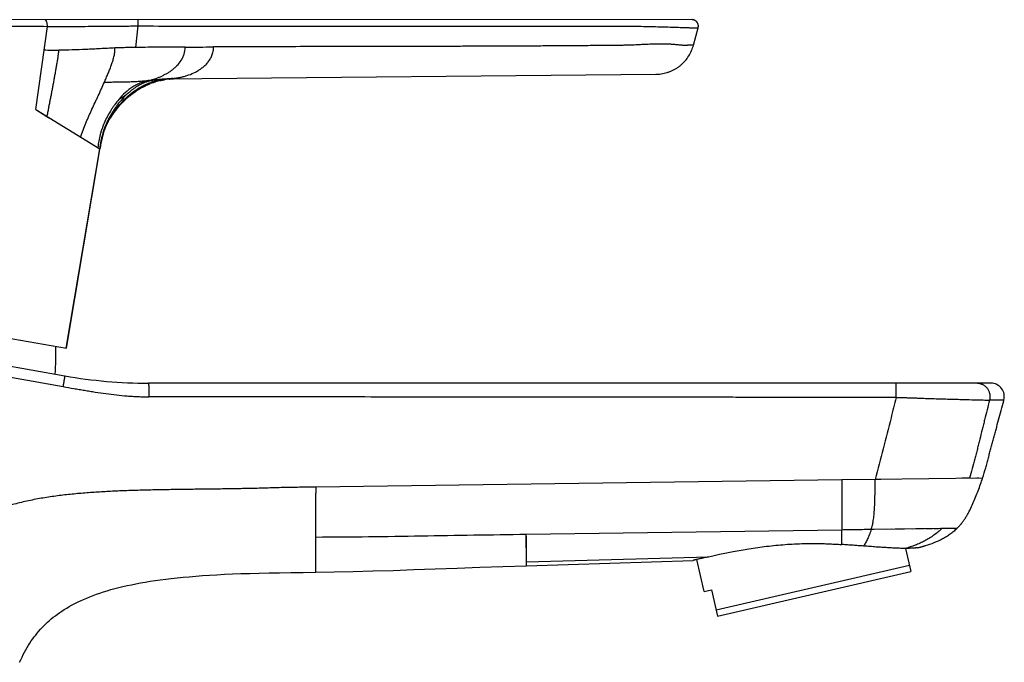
# Model space of a CAD drawing. Header units: millimetres. Extents: x -31 to 283, y -92 to 284.
# Tile 10 of 10: x 173 to 283, y 213 to 284. Entities that reach past the tile are written whole.
import ezdxf

# ---------------------------------------------------------------- set-up
doc = ezdxf.new("R2010")
doc.units = ezdxf.units.MM
doc.header["$LTSCALE"] = 23.1
doc.layers.get('0').update_dxf_attribs({"linetype": 'CONTINUOUS'})

msp = doc.modelspace()

# ---------------------------------------------------------------- linework, layer by layer
at = {"color": 7, "linetype": 'CONTINUOUS'}
for p, q in [((248.06, 283.93), (142.6, 283.92)), ((248.08, 283.93), (248.06, 283.93)), ((248.09, 283.93), (248.06, 283.93)), ((248.09, 283.93), (248.08, 283.93)), ((248.19, 283.91), (248.16, 283.92)), ((248.22, 283.91), (248.19, 283.91)), ((248.25, 283.9), (248.22, 283.91)), ((248.22, 281.09), (248.74, 283.03)), ((248.29, 283.89), (248.25, 283.9)), ((248.32, 283.88), (248.29, 283.89)), ((248.35, 283.87), (248.32, 283.88)), ((248.38, 283.85), (248.35, 283.87)), ((248.41, 283.84), (248.38, 283.85)), ((248.43, 283.82), (248.41, 283.84)), ((248.46, 283.8), (248.43, 283.82)), ((248.49, 283.78), (248.46, 283.8)), ((248.74, 283.03), (248.75, 283.05)), ((189.81, 277.38), (244.06, 277.87)), ((244.06, 277.87), (244.19, 277.87)), ((244.18, 277.87), (244.19, 277.87)), ((244.19, 277.87), (244.24, 277.88)), ((244.19, 277.87), (244.19, 277.87)), ((187.09, 276.42), (187.14, 276.45)), ((187.54, 277.06), (187.55, 277.07)), ((187.54, 277.06), (187.54, 277.06)), ((187.54, 276.65), (187.54, 276.65)), ((187.55, 277.07), (187.56, 277.07)), ((187.56, 277.07), (187.57, 277.07)), ((187.57, 277.07), (187.59, 277.08)), ((187.59, 277.08), (187.61, 277.08)), ((187.61, 277.08), (187.63, 277.09)), ((187.63, 277.09), (187.64, 277.09)), ((187.64, 277.09), (187.66, 277.1)), ((187.66, 277.1), (187.68, 277.11)), ((187.68, 277.11), (187.71, 277.11)), ((187.71, 277.11), (187.73, 277.12)), ((187.73, 277.12), (187.76, 277.12)), ((187.76, 277.12), (187.78, 277.13)), ((187.78, 277.13), (187.81, 277.14)), ((187.81, 277.14), (187.84, 277.14)), ((187.84, 277.14), (187.87, 277.15)), ((187.87, 277.15), (187.9, 277.16)), ((187.9, 277.16), (187.93, 277.17)), ((187.93, 277.17), (187.97, 277.17)), ((187.93, 276.82), (187.96, 276.83)), ((187.96, 276.83), (187.96, 276.83)), ((187.96, 276.83), (187.96, 276.83)), ((187.97, 277.17), (188, 277.18)), ((188, 277.18), (188.04, 277.19)), ((188.04, 277.19), (188.07, 277.19)), ((188.07, 277.19), (188.1, 277.2)), ((188.1, 277.2), (188.13, 277.21)), ((188.13, 277.21), (188.16, 277.21)), ((188.16, 277.21), (188.2, 277.22)), ((188.2, 277.22), (188.23, 277.22)), ((188.23, 277.22), (188.27, 277.23)), ((188.25, 276.94), (188.31, 276.96)), ((188.25, 276.94), (188.25, 276.94)), ((188.27, 277.23), (188.31, 277.24)), ((188.31, 277.24), (188.35, 277.24)), ((188.31, 276.96), (188.38, 276.99)), ((188.35, 277.24), (188.4, 277.25)), ((188.38, 276.99), (188.45, 277.01)), ((188.4, 277.25), (188.44, 277.26)), ((188.44, 277.26), (188.49, 277.26)), ((188.45, 277.01), (188.52, 277.03)), ((188.49, 277.26), (188.54, 277.27)), ((188.52, 277.03), (188.55, 277.04)), ((188.54, 277.27), (188.59, 277.28)), ((188.59, 277.28), (188.65, 277.28)), ((188.65, 277.28), (188.7, 277.29)), ((188.7, 277.29), (188.77, 277.3)), ((188.77, 277.3), (188.85, 277.31)), ((188.85, 277.31), (188.96, 277.32)), ((188.96, 277.32), (189.09, 277.33)), ((189.03, 277.18), (189.09, 277.19)), ((189.08, 277.19), (189.08, 277.19)), ((189.09, 277.33), (189.21, 277.34)), ((189.09, 277.19), (189.14, 277.2)), ((189.14, 277.2), (189.18, 277.21)), ((189.18, 277.21), (189.22, 277.22)), ((189.21, 277.34), (189.31, 277.35)), ((189.22, 277.22), (189.27, 277.23)), ((189.27, 277.23), (189.31, 277.23)), ((189.31, 277.35), (189.4, 277.36)), ((189.31, 277.23), (189.34, 277.24)), ((189.34, 277.24), (189.38, 277.25)), ((189.38, 277.25), (189.41, 277.25)), ((189.4, 277.36), (189.48, 277.37)), ((189.41, 277.25), (189.45, 277.26)), ((189.45, 277.26), (189.48, 277.27)), ((189.48, 277.37), (189.53, 277.37)), ((189.48, 277.27), (189.51, 277.27)), ((189.51, 277.27), (189.54, 277.28)), ((189.53, 277.37), (189.57, 277.37)), ((189.54, 277.28), (189.57, 277.28)), ((189.57, 277.37), (189.6, 277.38)), ((189.6, 277.38), (189.62, 277.38)), ((189.62, 277.38), (189.64, 277.38)), ((189.64, 277.38), (189.65, 277.38)), ((189.65, 277.38), (189.65, 277.38)), ((189.65, 277.38), (189.65, 277.38)), ((189.65, 277.38), (189.66, 277.38)), ((189.66, 277.38), (189.66, 277.38)), ((189.66, 277.38), (189.68, 277.38)), ((189.68, 277.38), (189.69, 277.38)), ((189.69, 277.38), (189.73, 277.38)), ((189.73, 277.38), (189.81, 277.38)), ((189.75, 277.38), (189.81, 277.38)), ((189.88, 277.38), (189.9, 277.38)), ((189.94, 277.38), (189.99, 277.38)), ((190.05, 277.34), (190.09, 277.34)), ((190.09, 277.34), (190.13, 277.35)), ((190.13, 277.35), (190.18, 277.35)), ((190.18, 277.35), (190.22, 277.35)), ((190.21, 277.39), (190.23, 277.39)), ((190.22, 277.35), (190.28, 277.36)), ((190.28, 277.36), (190.33, 277.36)), ((190.33, 277.36), (190.39, 277.37)), ((190.39, 277.37), (190.45, 277.37)), ((190.45, 277.37), (190.51, 277.37)), ((190.49, 277.39), (190.57, 277.39)), ((190.51, 277.37), (190.54, 277.37)), ((190.81, 277.39), (190.8, 277.38)), ((190.81, 277.39), (190.8, 277.38)), ((191.1, 277.39), (191.28, 277.39)), ((185.6, 275.4), (185.6, 275.4)), ((186.19, 275.86), (186.19, 275.85)), ((186.37, 275.98), (186.45, 276.03)), ((186.44, 276.03), (186.45, 276.03)), ((186.45, 276.03), (186.45, 276.03)), ((184.49, 274.33), (184.54, 274.39)), ((184.54, 274.39), (184.6, 274.45)), ((184.6, 274.45), (184.66, 274.51)), ((184.89, 274.76), (184.96, 274.82)), ((184.96, 274.82), (185.02, 274.89)), ((185.02, 274.88), (185.09, 274.95)), ((185.16, 275.01), (185.22, 275.08)), ((185.22, 275.08), (185.26, 275.1)), ((185.23, 275.08), (185.26, 275.1)), ((183.53, 273.01), (183.56, 273.07)), ((183.56, 273.07), (183.59, 273.12)), ((183.59, 273.11), (183.64, 273.19)), ((183.62, 273.16), (183.67, 273.25)), ((183.67, 273.25), (183.7, 273.28)), ((183.7, 273.28), (183.73, 273.33)), ((183.73, 273.33), (183.75, 273.36)), ((183.75, 273.36), (183.77, 273.39)), ((184.05, 273.79), (184.1, 273.85)), ((184.1, 273.85), (184.14, 273.91)), ((183.49, 272.95), (183.53, 273.01)), ((182.66, 270.94), (182.67, 270.98)), ((182.67, 270.98), (182.68, 271.03)), ((182.67, 270.98), (182.68, 271.01)), ((182.68, 271.02), (182.69, 271.07)), ((182.69, 271.07), (182.71, 271.11)), ((182.7, 271.1), (182.71, 271.14)), ((182.71, 271.14), (182.73, 271.18)), ((182.73, 271.18), (182.74, 271.22)), ((182.74, 271.22), (182.75, 271.27)), ((182.75, 271.27), (182.77, 271.32)), ((182.77, 271.32), (182.78, 271.37)), ((182.44, 269.9), (182.41, 269.74)), ((182.44, 269.9), (182.43, 269.86)), ((182.55, 270.48), (182.57, 270.55)), ((182.57, 270.55), (182.59, 270.64)), ((182.59, 270.64), (182.61, 270.72)), ((178.68, 247.48), (182.41, 269.74)), ((135.96, 251.92), (178.5, 244.42)), ((157.89, 251.15), (178.68, 247.48)), ((281.21, 243.61), (187.77, 243.61)), ((282.64, 241.65), (282.66, 241.72)), ((280.25, 232.94), (280.3, 233.09)), ((280.25, 232.94), (280.25, 232.94)), ((271.76, 225.28), (272.35, 222.73)), ((273.03, 225.34), (273.26, 225.4)), ((273.26, 225.4), (273.52, 225.47)), ((273.52, 225.47), (273.78, 225.54)), ((273.78, 225.54), (273.98, 225.6)), ((273.94, 225.59), (273.98, 225.6)), ((273.94, 225.59), (273.96, 225.6)), ((229.7, 223.37), (248.2, 223.96)), ((249.41, 220.51), (248.59, 224.05)), ((250.76, 218.46), (272.19, 223.41)), ((250.91, 217.78), (272.35, 222.73)), ((249.41, 220.51), (250.24, 220.7)), ((250.24, 220.7), (250.91, 217.78))]:
    msp.add_line(p, q, dxfattribs=at)
at = {"color": 9, "linetype": 'CONTINUOUS'}
for p, q in [((175.27, 273.96), (176.56, 283.19)), ((186.38, 280.85), (186.61, 283.23)), ((190.21, 277.38), (190.23, 277.38)), ((190.21, 277.38), (190.23, 277.38)), ((175.27, 273.96), (182.38, 269.59)), ((175.27, 273.96), (176.5, 273.2)), ((176.5, 273.2), (176.73, 273.06)), ((176.96, 272.92), (177.18, 272.78)), ((180.12, 270.98), (180.26, 270.89)), ((178.65, 247.49), (182.37, 269.6)), ((182.38, 269.59), (182.38, 269.59)), ((164.36, 245.69), (178.32, 243.23)), ((264.68, 232.88), (206.35, 232.09)), ((268.38, 232.93), (264.68, 232.88)), ((280.3, 233.09), (268.38, 232.93)), ((279.6, 233.08), (279.55, 233.08)), ((279.88, 233.09), (279.84, 233.09)), ((229.68, 226.86), (264.68, 227.36)), ((267.96, 227.41), (275.82, 227.52)), ((267.96, 227.41), (268.25, 227.41)), ((269.64, 227.43), (270.17, 227.44)), ((270.68, 227.45), (271.17, 227.46)), ((271.17, 227.46), (271.64, 227.46)), ((273.64, 227.49), (273.82, 227.49)), ((274.31, 227.5), (274.75, 227.51)), ((274.89, 227.51), (275.03, 227.51)), ((275.62, 227.52), (275.72, 227.52)), ((206.35, 222.65), (206.35, 226.55)), ((229.7, 223.8), (229.68, 226.86)), ((229.69, 226.47), (229.68, 226.86)), ((229.69, 225.6), (229.69, 226.47)), ((229.7, 223.37), (229.69, 225.6)), ((229.7, 223.8), (249.91, 224.36)), ((229.7, 223.49), (229.7, 223.49))]:
    msp.add_line(p, q, dxfattribs=at)
at = {"color": 7, "linetype": 'CONTINUOUS'}
for points in [[(248.16, 283.92), (248.13, 283.92), (248.09, 283.93)], [(248.75, 283.05), (248.76, 283.08), (248.76, 283.12), (248.77, 283.15), (248.77, 283.18), (248.77, 283.21), (248.77, 283.25), (248.77, 283.28), (248.76, 283.31), (248.76, 283.34), (248.75, 283.38), (248.74, 283.41), (248.73, 283.44), (248.72, 283.47), (248.71, 283.5), (248.7, 283.53), (248.68, 283.56), (248.66, 283.59), (248.65, 283.62), (248.63, 283.64), (248.61, 283.67), (248.59, 283.69), (248.56, 283.72), (248.54, 283.74), (248.51, 283.76), (248.49, 283.78)], [(248.75, 283.05), (248.76, 283.08), (248.76, 283.12), (248.77, 283.15), (248.77, 283.18)], [(244.19, 277.87), (244.31, 277.88), (244.34, 277.88)], [(187.14, 276.45), (187.23, 276.49), (187.31, 276.53)], [(187.16, 276.46), (187.16, 276.46), (187.15, 276.45)], [(187.31, 276.53), (187.39, 276.57), (187.47, 276.61)], [(187.36, 276.56), (187.35, 276.56), (187.34, 276.55)], [(187.47, 276.61), (187.55, 276.65), (187.62, 276.69), (187.7, 276.72)], [(187.7, 276.72), (187.78, 276.76), (187.86, 276.79), (187.93, 276.82)], [(187.75, 276.74), (187.74, 276.74), (187.73, 276.73)], [(188.51, 277.03), (188.5, 277.03), (188.5, 277.03)], [(185.6, 275.4), (185.68, 275.47), (185.77, 275.54)], [(185.77, 275.54), (185.85, 275.6), (185.94, 275.67)], [(185.82, 275.58), (185.81, 275.57), (185.8, 275.57)], [(185.94, 275.67), (186.02, 275.73), (186.11, 275.8)], [(186, 275.72), (186, 275.72), (185.99, 275.71)], [(186.11, 275.8), (186.2, 275.86), (186.28, 275.92), (186.37, 275.98)], [(184.33, 274.14), (184.39, 274.21), (184.44, 274.27), (184.49, 274.33)], [(184.39, 274.2), (184.44, 274.27), (184.49, 274.33)], [(184.66, 274.51), (184.71, 274.57), (184.77, 274.63), (184.83, 274.7), (184.89, 274.76)], [(184.71, 274.57), (184.77, 274.63), (184.83, 274.7), (184.89, 274.76)], [(185.09, 274.95), (185.16, 275.01), (185.23, 275.08)], [(183.66, 273.22), (183.69, 273.27), (183.73, 273.33), (183.77, 273.39)], [(183.77, 273.39), (183.8, 273.44), (183.84, 273.5)], [(183.77, 273.39), (183.8, 273.44), (183.84, 273.5)], [(183.84, 273.5), (183.88, 273.56), (183.92, 273.61), (183.97, 273.67), (184.01, 273.73)], [(183.88, 273.56), (183.92, 273.61), (183.97, 273.67), (184.01, 273.73)], [(184.01, 273.73), (184.05, 273.79), (184.1, 273.85)], [(184.14, 273.91), (184.19, 273.97), (184.24, 274.03), (184.29, 274.09), (184.33, 274.15)], [(184.19, 273.97), (184.24, 274.02), (184.28, 274.08), (184.33, 274.14)], [(182.78, 271.37), (182.8, 271.42), (182.81, 271.45), (182.82, 271.49), (182.83, 271.52), (182.85, 271.55), (182.86, 271.59), (182.87, 271.63), (182.89, 271.67), (182.9, 271.71), (182.92, 271.75), (182.93, 271.79), (182.95, 271.83), (182.97, 271.88), (182.99, 271.92), (183, 271.97), (183.02, 272.02), (183.05, 272.06), (183.07, 272.11), (183.09, 272.16), (183.11, 272.21), (183.13, 272.26)], [(183.13, 272.26), (183.16, 272.32), (183.18, 272.37), (183.21, 272.42), (183.23, 272.46), (183.25, 272.51), (183.28, 272.56), (183.3, 272.6), (183.32, 272.65), (183.35, 272.69), (183.37, 272.73), (183.39, 272.77), (183.41, 272.81), (183.43, 272.84), (183.45, 272.88), (183.47, 272.91), (183.49, 272.95)], [(182.61, 270.72), (182.63, 270.81), (182.64, 270.85), (182.65, 270.89), (182.66, 270.94)], [(206.35, 222.64), (208.38, 222.67), (210.49, 222.72), (212.66, 222.78), (214.9, 222.85), (217.21, 222.93), (219.58, 223.02), (222.02, 223.1), (224.52, 223.19), (227.09, 223.28), (229.7, 223.37)], [(173.48, 212.65), (173.61, 212.94), (173.74, 213.23), (173.88, 213.51), (174.02, 213.78), (174.17, 214.04), (174.31, 214.3), (174.46, 214.54), (174.61, 214.78), (174.77, 215.02), (174.93, 215.24), (175.09, 215.47), (175.26, 215.68), (175.43, 215.9), (175.61, 216.1), (175.79, 216.31), (175.98, 216.51), (176.17, 216.7), (176.36, 216.9), (176.57, 217.09), (176.77, 217.27), (176.99, 217.46), (177.21, 217.64), (177.44, 217.81), (177.67, 217.99), (177.92, 218.16), (178.17, 218.33), (178.43, 218.5), (178.71, 218.67), (178.99, 218.84), (179.29, 219.01), (179.59, 219.17), (179.91, 219.33), (180.24, 219.48), (180.57, 219.63), (180.92, 219.78), (181.27, 219.93), (181.63, 220.07), (182, 220.2), (182.39, 220.33), (182.78, 220.46), (183.18, 220.59), (183.6, 220.71), (184.03, 220.83), (184.47, 220.94), (184.92, 221.05), (185.39, 221.16), (185.87, 221.26), (186.36, 221.36), (186.87, 221.46), (187.4, 221.55), (187.94, 221.64), (188.5, 221.72), (189.08, 221.8), (189.68, 221.88), (190.29, 221.95), (190.94, 222.02), (191.6, 222.09), (192.29, 222.15), (193.01, 222.21), (193.75, 222.27), (194.53, 222.32), (195.34, 222.37), (196.19, 222.41), (197.08, 222.45), (198.02, 222.49), (199.01, 222.52), (200.05, 222.55), (201.15, 222.57), (202.32, 222.59), (203.58, 222.61), (204.93, 222.63), (206.35, 222.64)]]:
    msp.add_lwpolyline(points, dxfattribs=at)
at = {"color": 9, "linetype": 'CONTINUOUS'}
for points in [[(182.35, 269.61), (182.36, 269.6), (182.36, 269.6), (182.36, 269.6), (182.37, 269.6), (182.37, 269.6)], [(182.37, 269.6), (182.37, 269.59), (182.37, 269.59), (182.37, 269.59), (182.37, 269.59), (182.38, 269.59), (182.38, 269.59)], [(182.38, 269.59), (182.38, 269.59), (182.38, 269.59), (182.38, 269.59), (182.38, 269.59), (182.38, 269.59), (182.38, 269.59), (182.38, 269.59)], [(182.38, 269.59), (182.38, 269.59), (182.38, 269.59), (182.38, 269.59), (182.38, 269.59), (182.38, 269.59), (182.38, 269.59), (182.38, 269.59), (182.38, 269.59), (182.38, 269.59), (182.38, 269.59), (182.38, 269.59), (182.38, 269.59), (182.38, 269.59), (182.38, 269.59), (182.38, 269.59), (182.38, 269.59), (182.38, 269.59), (182.38, 269.59), (182.38, 269.59)], [(270.81, 232.96), (269.01, 232.94), (268.7, 232.94), (268.38, 232.93)], [(278.83, 233.07), (278.74, 233.07), (278.65, 233.07), (278.56, 233.07), (278.46, 233.07), (278.35, 233.07), (278.24, 233.06), (278, 233.06)], [(279.84, 233.09), (279.75, 233.09), (279.7, 233.08)], [(280.3, 233.09), (280.26, 233.09), (280.24, 233.09)], [(272.5, 227.47), (272.9, 227.48), (273.1, 227.48), (273.64, 227.49)], [(273.98, 227.49), (274.15, 227.5), (274.31, 227.5)], [(275.03, 227.51), (275.28, 227.51), (275.4, 227.51)]]:
    msp.add_lwpolyline(points, dxfattribs=at)
at = {"color": 7, "linetype": 'CONTINUOUS'}
for centre, radius, start, end in [((248.06, 283.22), 0.709, 87.4224, 88.4174), ((248.06, 283.22), 0.708, 344.9644, 87.4232), ((244.02, 282.16), 4.29, 270.519, 272.1744), ((244.02, 282.2), 4.32, 272.2028, 272.9288), ((244.02, 282.22), 4.34, 272.9289, 274.2061), ((191.45, 268.45), 9.08, 118.6975, 123.4014), ((191.25, 268.8), 8.68, 118.1795, 118.6542), ((191.19, 268.91), 8.55, 116.7367, 118.0894), ((191.11, 269.08), 8.37, 115.2125, 116.6116), ((191.04, 269.22), 8.21, 113.7771, 115.1961), ((190.97, 269.37), 8.05, 112.2469, 113.6583), ((190.94, 269.45), 7.96, 112.0093, 112.209), ((190.9, 269.57), 7.84, 109.7631, 112.0069), ((190.85, 269.7), 7.69, 109.2582, 109.75), ((190.81, 269.8), 7.59, 107.7437, 109.1916), ((190.78, 269.9), 7.48, 107.3479, 107.6267), ((190.73, 270.07), 7.3, 103.4074, 107.3548), ((190.67, 270.31), 7.06, 102.9873, 103.3806), ((191.26, 262.57), 14.83, 91.7456, 92.7708), ((191.42, 257), 20.39, 90.8981, 91.7194), ((191.87, 267.84), 9.82, 129.6571, 132.3054), ((191.86, 267.85), 9.8, 129.3836, 129.6554), ((191.85, 267.86), 9.79, 128.1364, 129.3838), ((191.83, 267.88), 9.77, 126.744, 127.9972), ((191.8, 267.92), 9.72, 125.3159, 126.6294), ((191.7, 268.07), 9.53, 123.9026, 125.2731), ((191.62, 268.19), 9.39, 123.3887, 123.9005), ((190.82, 268.65), 8.5, 146.1223, 149.1928), ((190.93, 268.8), 8.55, 163.5222, 165.2036), ((215.51, 264.05), 33.59, 170.0486, 170.4949), ((157.51, 246.59), 20, 354.32, 3.1697), ((187.77, 297.01), 53.4, 260.0003, 270), ((281.21, 242.11), 1.5, 344.9683, 90), ((256.52, 240.77), 24.99, 341.7451, 342.1024), ((269.08, 241.79), 16.91, 283.4959, 284.4766), ((269.31, 240.91), 16.01, 284.4822, 284.8969), ((269.46, 240.32), 15.39, 284.8952, 285.5864), ((269.62, 239.76), 14.82, 285.5881, 286.0301), ((269.81, 239.1), 14.13, 286.0259, 287.0077)]:
    msp.add_arc(centre, radius, start, end, dxfattribs=at)
at = {"color": 9, "linetype": 'CONTINUOUS'}
for centre, radius, start, end in [((177.8, 329.28), 48.73, 268.1134, 270.0373), ((189.17, 272.59), 4.75, 107.6197, 109.9973), ((190.32, 271.18), 6.2, 93.4656, 94.6598), ((190.33, 270.95), 6.43, 93.015, 93.4599), ((190.43, 268.74), 8.64, 91.4825, 92.9501), ((190.74, 256.4), 20.99, 90.7712, 91.3997), ((191.75, 174.06), 103.34, 90.5222, 90.6498)]:
    msp.add_arc(centre, radius, start, end, dxfattribs=at)
for points, knots in [([(141.9, 283.33), (141.9, 283.33), (141.9, 283.33), (141.91, 283.33), (141.91, 283.33), (141.93, 283.33), (141.97, 283.33), (142.07, 283.33), (142.25, 283.33), (142.56, 283.33), (143.04, 283.32), (143.72, 283.31), (144.64, 283.3), (145.79, 283.28), (147.13, 283.27), (148.6, 283.25), (150.15, 283.24), (151.72, 283.23), (153.3, 283.23), (154.87, 283.22), (156.17, 283.22), (157.21, 283.22), (157.98, 283.22), (158.75, 283.22), (159.78, 283.22), (161.06, 283.22), (162.6, 283.22), (164.14, 283.22), (165.69, 283.22), (166.97, 283.22), (168, 283.22), (168.77, 283.22), (169.55, 283.22), (170.59, 283.22), (171.91, 283.22), (173.98, 283.21), (175.53, 283.2), (176.56, 283.19)], [0, 0, 0, 0, 0.000036, 0.000129, 0.000292, 0.000587, 0.001519, 0.004024, 0.009009, 0.017567, 0.030863, 0.050228, 0.076676, 0.110281, 0.149712, 0.192837, 0.23779, 0.28339, 0.329023, 0.374397, 0.419406, 0.441758, 0.46401, 0.486243, 0.50848, 0.552951, 0.597421, 0.641888, 0.686352, 0.730814, 0.753047, 0.775288, 0.797665, 0.820256, 0.865826, 0.911422, 1, 1, 1, 1]), ([(176.56, 283.19), (176.56, 283.23), (176.55, 283.32), (176.54, 283.46), (176.52, 283.58), (176.48, 283.7), (176.44, 283.78), (176.41, 283.84), (176.37, 283.88), (176.34, 283.9), (176.3, 283.92), (176.28, 283.92), (176.27, 283.92)], [0, 0, 0, 0, 0.157211, 0.319721, 0.479331, 0.626479, 0.75296, 0.807397, 0.855694, 0.935157, 0.968823, 1, 1, 1, 1]), ([(176.56, 283.19), (177.35, 283.18), (178.96, 283.18), (180.98, 283.19), (182.65, 283.2), (183.95, 283.21), (185.05, 283.22), (185.94, 283.23), (186.39, 283.23), (186.61, 283.23)], [0, 0, 0, 0, 0.23779, 0.478366, 0.604536, 0.734599, 0.86696, 0.93346, 1, 1, 1, 1]), ([(186.61, 283.23), (186.61, 283.27), (186.61, 283.36), (186.61, 283.47), (186.61, 283.55), (186.61, 283.61), (186.61, 283.67), (186.61, 283.72), (186.61, 283.76), (186.61, 283.8), (186.61, 283.84), (186.61, 283.86), (186.61, 283.88), (186.61, 283.89), (186.61, 283.9), (186.61, 283.91), (186.6, 283.91), (186.6, 283.92), (186.6, 283.92), (186.6, 283.92), (186.6, 283.92), (186.6, 283.92)], [0, 0, 0, 0, 0.195954, 0.383862, 0.472574, 0.556667, 0.63535, 0.707882, 0.773582, 0.831831, 0.882083, 0.923865, 0.941454, 0.956787, 0.969827, 0.980545, 0.988918, 0.994931, 0.998585, 0.999546, 1, 1, 1, 1]), ([(186.61, 283.23), (188.13, 283.23), (191.17, 283.22), (195.73, 283.22), (200.29, 283.22), (204.85, 283.22), (209.41, 283.22), (213.97, 283.22), (217.76, 283.22), (220.8, 283.22), (223.08, 283.22), (225.36, 283.22), (227.64, 283.22), (229.92, 283.22), (232.2, 283.22), (234.1, 283.22), (235.62, 283.22), (236.76, 283.22), (237.9, 283.22), (238.85, 283.22), (239.61, 283.22), (240.18, 283.22), (240.74, 283.21), (241.31, 283.21), (241.87, 283.2), (242.6, 283.19), (243.48, 283.17), (244.48, 283.15), (245.39, 283.12), (246.08, 283.1), (246.57, 283.08), (246.88, 283.07), (247.16, 283.06), (247.4, 283.05), (247.61, 283.05), (247.78, 283.04), (247.93, 283.04), (248.07, 283.03), (248.2, 283.03), (248.32, 283.03), (248.39, 283.03), (248.46, 283.03), (248.52, 283.03), (248.57, 283.03), (248.61, 283.03), (248.65, 283.03), (248.67, 283.03), (248.69, 283.03), (248.7, 283.03), (248.71, 283.03), (248.72, 283.03), (248.73, 283.03), (248.74, 283.03), (248.74, 283.03), (248.74, 283.03), (248.74, 283.03), (248.74, 283.03), (248.74, 283.03), (248.74, 283.03), (248.74, 283.03)], [0, 0, 0, 0, 0.073371, 0.146742, 0.220112, 0.293481, 0.366849, 0.440216, 0.513582, 0.550264, 0.586947, 0.623629, 0.660311, 0.696992, 0.733674, 0.770355, 0.788696, 0.807036, 0.825376, 0.843717, 0.852886, 0.86205, 0.871193, 0.880283, 0.889297, 0.898201, 0.915513, 0.931825, 0.94667, 0.959582, 0.965204, 0.970239, 0.974684, 0.978551, 0.981867, 0.984666, 0.986975, 0.988848, 0.991839, 0.993133, 0.994318, 0.995391, 0.996353, 0.997203, 0.997942, 0.998569, 0.99884, 0.999082, 0.999297, 0.999483, 0.999641, 0.99977, 0.99987, 0.99991, 0.999942, 0.999967, 0.999986, 0.999996, 1, 1, 1, 1]), ([(184.05, 280.79), (183.5, 280.76), (182.43, 280.71), (180.85, 280.62), (179.32, 280.56), (178.32, 280.55), (177.83, 280.55)], [0, 0, 0, 0, 0.263436, 0.517837, 0.762015, 1, 1, 1, 1]), ([(182.88, 277), (182.95, 277.15), (183.08, 277.46), (183.27, 277.91), (183.46, 278.37), (183.61, 278.76), (183.72, 279.07), (183.8, 279.31), (183.87, 279.55), (183.94, 279.79), (183.99, 280.04), (184.04, 280.37), (184.06, 280.62), (184.05, 280.79)], [0, 0, 0, 0, 0.124579, 0.24912, 0.373665, 0.498301, 0.560681, 0.623115, 0.685625, 0.748245, 0.81101, 0.873928, 1, 1, 1, 1]), ([(186.38, 280.85), (186.18, 280.85), (185.8, 280.84), (185.21, 280.83), (184.63, 280.81), (184.24, 280.8), (184.05, 280.79)], [0, 0, 0, 0, 0.250443, 0.500786, 0.750777, 1, 1, 1, 1]), ([(191.84, 280.89), (191.39, 280.89), (190.7, 280.88), (189.79, 280.88), (189.11, 280.87), (188.43, 280.87), (187.52, 280.86), (186.83, 280.86), (186.38, 280.85)], [0, 0, 0, 0, 0.24999, 0.374989, 0.499994, 0.624998, 0.749999, 1, 1, 1, 1]), ([(187.86, 277.2), (187.92, 277.21), (188.03, 277.23), (188.17, 277.27), (188.28, 277.3), (188.39, 277.33), (188.52, 277.38), (188.69, 277.44), (188.9, 277.52), (189.17, 277.64), (189.49, 277.79), (189.79, 277.96), (190.09, 278.14), (190.39, 278.35), (190.67, 278.58), (191.02, 278.91), (191.3, 279.25), (191.5, 279.57), (191.58, 279.74), (191.66, 279.92), (191.79, 280.29), (191.85, 280.62), (191.84, 280.89)], [0, 0, 0, 0, 0.029456, 0.058928, 0.073687, 0.088471, 0.118121, 0.14786, 0.177657, 0.237406, 0.297394, 0.357714, 0.418468, 0.479741, 0.541626, 0.604228, 0.731884, 0.764507, 0.797443, 0.830691, 0.86425, 1, 1, 1, 1]), ([(189.81, 277.38), (189.95, 277.38), (190.22, 277.39), (190.62, 277.43), (191.03, 277.48), (191.43, 277.56), (191.83, 277.67), (192.36, 277.83), (192.87, 278.05), (193.36, 278.33), (193.65, 278.53), (193.88, 278.71), (194.04, 278.86), (194.2, 279.01), (194.34, 279.18), (194.48, 279.36), (194.61, 279.55), (194.72, 279.75), (194.81, 279.97), (194.89, 280.19), (194.97, 280.5), (194.99, 280.74), (194.99, 280.9)], [0, 0, 0, 0, 0.05904, 0.118129, 0.177375, 0.236788, 0.296369, 0.356242, 0.477004, 0.5383, 0.6004, 0.631816, 0.663491, 0.695454, 0.727726, 0.76036, 0.793413, 0.826904, 0.860853, 0.895222, 0.930001, 1, 1, 1, 1]), ([(248.22, 281.09), (248.22, 281.09), (248.22, 281.09), (248.22, 281.09), (248.22, 281.09), (248.21, 281.09), (248.2, 281.09), (248.19, 281.09), (248.18, 281.09), (248.15, 281.09), (248.12, 281.09), (248.08, 281.09), (248.04, 281.09), (248, 281.09), (247.94, 281.09), (247.88, 281.09), (247.82, 281.09), (247.76, 281.09), (247.72, 281.09), (247.68, 281.09), (247.64, 281.09), (247.59, 281.09), (247.54, 281.08), (247.48, 281.08), (247.42, 281.07), (247.34, 281.07), (247.25, 281.07), (247.15, 281.08), (247.03, 281.08), (246.89, 281.1), (246.72, 281.11), (246.43, 281.14), (246.14, 281.17), (245.87, 281.19), (245.65, 281.2), (245.43, 281.21), (245.2, 281.22), (245.02, 281.22), (244.84, 281.23), (244.66, 281.23), (244.48, 281.22), (244.24, 281.22), (243.93, 281.21), (243.57, 281.2), (243.22, 281.19), (242.86, 281.18), (242.51, 281.16), (242.16, 281.14), (241.82, 281.13), (241.47, 281.11), (241.18, 281.1), (240.95, 281.1), (240.77, 281.09), (240.59, 281.09), (240.41, 281.08), (240.25, 281.08), (240.09, 281.07), (239.94, 281.07), (239.8, 281.07), (239.67, 281.07), (239.5, 281.07), (239.3, 281.07), (239.06, 281.07), (238.75, 281.06), (238.37, 281.06), (237.91, 281.06), (237.45, 281.05), (236.85, 281.05), (236.09, 281.04), (234.87, 281.03), (233.35, 281.02), (231.52, 281.01), (229.69, 281), (227.87, 280.99), (226.04, 280.99), (224.22, 280.98), (222.39, 280.97), (219.95, 280.97), (216.91, 280.96), (213.26, 280.95), (209.6, 280.94), (205.95, 280.94), (202.3, 280.93), (198.64, 280.92), (196.21, 280.91), (194.99, 280.9)], [0, 0, 0, 0, 0.000013, 0.000053, 0.00012, 0.000213, 0.000332, 0.000478, 0.000848, 0.001322, 0.001899, 0.002579, 0.003361, 0.004246, 0.005233, 0.006323, 0.007514, 0.00881, 0.009495, 0.010205, 0.010958, 0.011785, 0.012727, 0.013822, 0.01509, 0.016523, 0.01815, 0.020032, 0.022246, 0.024874, 0.028007, 0.031744, 0.041388, 0.044258, 0.047257, 0.053611, 0.056944, 0.060329, 0.063719, 0.067098, 0.070481, 0.073879, 0.080696, 0.087472, 0.094182, 0.10086, 0.107487, 0.114028, 0.120524, 0.126947, 0.13343, 0.136734, 0.140097, 0.143547, 0.146925, 0.150068, 0.153005, 0.155772, 0.158341, 0.160802, 0.163205, 0.167868, 0.172369, 0.176709, 0.185303, 0.19386, 0.202426, 0.211003, 0.228156, 0.245305, 0.279601, 0.313899, 0.348198, 0.382498, 0.416798, 0.451099, 0.4854, 0.519702, 0.588306, 0.656914, 0.725524, 0.794138, 0.862755, 0.931376, 1, 1, 1, 1]), ([(176.5, 273.2), (176.55, 273.35), (176.61, 273.58), (176.66, 273.88), (176.7, 274.07), (176.72, 274.23), (176.75, 274.38), (176.79, 274.57), (176.83, 274.8), (176.88, 275.03), (176.93, 275.26), (176.99, 275.56), (177.06, 275.94), (177.15, 276.4), (177.23, 276.86), (177.32, 277.32), (177.4, 277.78), (177.48, 278.24), (177.56, 278.7), (177.63, 279.08), (177.68, 279.39), (177.72, 279.62), (177.75, 279.85), (177.8, 280.16), (177.82, 280.39), (177.83, 280.55)], [0, 0, 0, 0, 0.06203, 0.093327, 0.124722, 0.140416, 0.156089, 0.187372, 0.218601, 0.249803, 0.281004, 0.312227, 0.374735, 0.437268, 0.499778, 0.562282, 0.624802, 0.687326, 0.74983, 0.812341, 0.843618, 0.874919, 0.906227, 0.937515, 1, 1, 1, 1]), ([(180.26, 270.89), (180.33, 271.16), (180.51, 271.69), (180.77, 272.33), (180.99, 272.85), (181.16, 273.23), (181.33, 273.61), (181.56, 274.11), (181.79, 274.61), (182.03, 275.12), (182.26, 275.62), (182.55, 276.24), (182.77, 276.75), (182.88, 277)], [0, 0, 0, 0, 0.124748, 0.250646, 0.31356, 0.376359, 0.439054, 0.501653, 0.626619, 0.688997, 0.751302, 0.875726, 1, 1, 1, 1]), ([(182.38, 269.59), (182.42, 269.84), (182.48, 270.21), (182.59, 270.69), (182.68, 271.05), (182.79, 271.41), (182.91, 271.76), (183.05, 272.1), (183.26, 272.55), (183.55, 273.1), (183.95, 273.71), (184.31, 274.2), (184.63, 274.57), (184.95, 274.93), (185.38, 275.35), (185.93, 275.82), (186.51, 276.23), (187.13, 276.59), (187.66, 276.84), (188.1, 277), (188.44, 277.11), (188.78, 277.2), (189.12, 277.27), (189.47, 277.33), (189.7, 277.35), (189.81, 277.36)], [0, 0, 0, 0, 0.064426, 0.096642, 0.128815, 0.16094, 0.193035, 0.225099, 0.25712, 0.320942, 0.384376, 0.447496, 0.478966, 0.510372, 0.572898, 0.634935, 0.696448, 0.757604, 0.818652, 0.849142, 0.879548, 0.909845, 0.940013, 0.970045, 1, 1, 1, 1]), ([(182.88, 277), (183.09, 277), (183.4, 277.01), (183.82, 277.02), (184.24, 277.02), (184.77, 277.03), (185.39, 277.04), (186.02, 277.06), (186.64, 277.1), (187.25, 277.14), (187.66, 277.17), (187.86, 277.2)], [0, 0, 0, 0, 0.125764, 0.188925, 0.252144, 0.378494, 0.504374, 0.629499, 0.753749, 0.877224, 1, 1, 1, 1]), ([(187.86, 277.2), (187.7, 277.16), (187.46, 277.1), (187.15, 277), (186.92, 276.92), (186.69, 276.83), (186.46, 276.72), (186.24, 276.6), (185.95, 276.43), (185.6, 276.18), (185.06, 275.73), (184.7, 275.35), (184.48, 275.08)], [0, 0, 0, 0, 0.120244, 0.180584, 0.241173, 0.302066, 0.363307, 0.424965, 0.487093, 0.612725, 0.740184, 1, 1, 1, 1]), ([(185.46, 275.73), (185.61, 275.87), (185.93, 276.14), (186.44, 276.51), (186.98, 276.82), (187.35, 276.98), (187.54, 277.05)], [0, 0, 0, 0, 0.25525, 0.507024, 0.755263, 1, 1, 1, 1]), ([(187.86, 277.2), (187.94, 277.2), (188.09, 277.22), (188.32, 277.25), (188.54, 277.27), (188.69, 277.29), (188.77, 277.3)], [0, 0, 0, 0, 0.256678, 0.508209, 0.75505, 1, 1, 1, 1]), ([(185.46, 275.73), (185.25, 275.54), (184.86, 275.14), (184.41, 274.6), (184.08, 274.14), (183.76, 273.66), (183.46, 273.16), (183.2, 272.64), (183.02, 272.23), (182.86, 271.81), (182.72, 271.39), (182.6, 270.95), (182.5, 270.51), (182.42, 270.06), (182.37, 269.76), (182.34, 269.61)], [0, 0, 0, 0, 0.11905, 0.239931, 0.30103, 0.362553, 0.486853, 0.549681, 0.612958, 0.676672, 0.740793, 0.805271, 0.870031, 0.934967, 1, 1, 1, 1]), ([(184.48, 275.08), (184.52, 275.1), (184.6, 275.15), (184.76, 275.25), (184.91, 275.36), (185.05, 275.45), (185.13, 275.5), (185.19, 275.54), (185.25, 275.58), (185.32, 275.63), (185.39, 275.68), (185.43, 275.71), (185.46, 275.73)], [0, 0, 0, 0, 0.124735, 0.245943, 0.479845, 0.597165, 0.657179, 0.718994, 0.782901, 0.849031, 0.920833, 1, 1, 1, 1]), ([(184.48, 275.08), (184.32, 274.9), (184.1, 274.61), (183.83, 274.22), (183.57, 273.82), (183.25, 273.29), (182.92, 272.64), (182.69, 272.06), (182.55, 271.65), (182.47, 271.41), (182.41, 271.16), (182.34, 270.86), (182.24, 270.36), (182.19, 269.98), (182.15, 269.73)], [0, 0, 0, 0, 0.120278, 0.180986, 0.242044, 0.365178, 0.489714, 0.615649, 0.679142, 0.711011, 0.742952, 0.807015, 0.871254, 1, 1, 1, 1]), ([(178.32, 243.23), (178.33, 243.31), (178.36, 243.46), (178.39, 243.64), (178.41, 243.79), (178.43, 243.89), (178.44, 243.98), (178.46, 244.07), (178.47, 244.14), (178.48, 244.21), (178.49, 244.27), (178.49, 244.32), (178.5, 244.35), (178.5, 244.36), (178.5, 244.38), (178.5, 244.39), (178.5, 244.4), (178.5, 244.41), (178.5, 244.41), (178.5, 244.42), (178.5, 244.42), (178.5, 244.42)], [0, 0, 0, 0, 0.194884, 0.382306, 0.470948, 0.555059, 0.633829, 0.7065, 0.772372, 0.830811, 0.881254, 0.923219, 0.940893, 0.956305, 0.969418, 0.980203, 0.988638, 0.994712, 0.998436, 0.999449, 1, 1, 1, 1]), ([(187.77, 243.61), (187.77, 243.61), (187.78, 243.61), (187.78, 243.6), (187.78, 243.6), (187.78, 243.59), (187.78, 243.58), (187.78, 243.56), (187.78, 243.54), (187.79, 243.52), (187.79, 243.48), (187.79, 243.42), (187.79, 243.35), (187.8, 243.26), (187.8, 243.16), (187.8, 243.05), (187.8, 242.93), (187.8, 242.8), (187.81, 242.62), (187.81, 242.39), (187.81, 242.19), (187.81, 242.1)], [0, 0, 0, 0, 0.00063, 0.001689, 0.005467, 0.011579, 0.020046, 0.030862, 0.044005, 0.059446, 0.077151, 0.119177, 0.16968, 0.228175, 0.294094, 0.366799, 0.445585, 0.529687, 0.618287, 0.805511, 1, 1, 1, 1]), ([(270.72, 242.03), (270.72, 242.13), (270.72, 242.33), (270.72, 242.57), (270.72, 242.76), (270.72, 242.9), (270.72, 243.02), (270.71, 243.14), (270.71, 243.24), (270.71, 243.33), (270.7, 243.41), (270.7, 243.47), (270.7, 243.51), (270.7, 243.54), (270.69, 243.56), (270.69, 243.57), (270.69, 243.59), (270.69, 243.6), (270.69, 243.6), (270.68, 243.61), (270.68, 243.61)], [0, 0, 0, 0, 0.191916, 0.378017, 0.466483, 0.550669, 0.62971, 0.702793, 0.76917, 0.828158, 0.879154, 0.92164, 0.939553, 0.955187, 0.968502, 0.97947, 0.98807, 0.994299, 0.998192, 1, 1, 1, 1]), ([(279.72, 243.61), (279.77, 243.61), (279.88, 243.6), (280.04, 243.57), (280.19, 243.52), (280.39, 243.43), (280.61, 243.28), (280.84, 243.03), (281, 242.74), (281.1, 242.41), (281.13, 242.07), (281.1, 241.84), (281.07, 241.73)], [0, 0, 0, 0, 0.060101, 0.120317, 0.180759, 0.241523, 0.364097, 0.488609, 0.615008, 0.742868, 0.871481, 1, 1, 1, 1]), ([(178.32, 243.23), (178.71, 243.16), (179.3, 243.05), (180.08, 242.92), (180.67, 242.82), (181.26, 242.72), (182.05, 242.6), (183.04, 242.45), (184.23, 242.31), (185.22, 242.21), (186.01, 242.15), (186.61, 242.12), (187.21, 242.1), (187.61, 242.1), (187.81, 242.1)], [0, 0, 0, 0, 0.125003, 0.187505, 0.250007, 0.312508, 0.375008, 0.500007, 0.625006, 0.750002, 0.812501, 0.875001, 0.937502, 1, 1, 1, 1]), ([(270.72, 242.03), (269, 242.03), (265.54, 242.03), (261.22, 242.03), (257.77, 242.04), (255.18, 242.04), (252.59, 242.04), (249.13, 242.05), (244.81, 242.05), (239.63, 242.05), (234.45, 242.06), (227.54, 242.07), (218.9, 242.07), (210.27, 242.08), (203.36, 242.09), (198.17, 242.09), (192.99, 242.09), (189.54, 242.09), (187.81, 242.1)], [0, 0, 0, 0, 0.0625, 0.124998, 0.156246, 0.187495, 0.218743, 0.249991, 0.312488, 0.374985, 0.437482, 0.499979, 0.624978, 0.74998, 0.812483, 0.874987, 0.937493, 1, 1, 1, 1]), ([(270.72, 242.03), (270.53, 241.27), (269.75, 238.24), (268.96, 235.21), (268.38, 232.93)], [0, 0, 0, 0, 0.249989, 1, 1, 1, 1]), ([(270.72, 242.03), (270.86, 242.03), (271.14, 242.02), (271.55, 242.02), (271.96, 242), (272.37, 241.99), (272.77, 241.98), (273.18, 241.96), (273.58, 241.94), (274.1, 241.92), (274.75, 241.9), (275.5, 241.88), (276.23, 241.86), (276.93, 241.84), (277.59, 241.82), (278.41, 241.8), (279.17, 241.78), (279.88, 241.76), (280.33, 241.75), (280.72, 241.74), (280.96, 241.73), (281.07, 241.73)], [0, 0, 0, 0, 0.039763, 0.079505, 0.119189, 0.158753, 0.198126, 0.237229, 0.27598, 0.314311, 0.389479, 0.462369, 0.532717, 0.600289, 0.664845, 0.726105, 0.837343, 0.886337, 0.930173, 0.968207, 1, 1, 1, 1]), ([(281.07, 241.73), (280.98, 241.37), (280.8, 240.65), (280.57, 239.74), (280.39, 239.02), (280.21, 238.29), (280.03, 237.57), (279.85, 236.85), (279.72, 236.3), (279.58, 235.76), (279.4, 235.04), (279.17, 234.14), (278.95, 233.42), (278.83, 233.07)], [0, 0, 0, 0, 0.125026, 0.250084, 0.312616, 0.375146, 0.500203, 0.562732, 0.625265, 0.6878, 0.750324, 0.875249, 1, 1, 1, 1]), ([(282.66, 241.72), (282.66, 241.72), (282.66, 241.72), (282.66, 241.72), (282.65, 241.72), (282.65, 241.72), (282.65, 241.72), (282.64, 241.72), (282.63, 241.72), (282.62, 241.72), (282.6, 241.72), (282.58, 241.72), (282.55, 241.72), (282.51, 241.72), (282.44, 241.72), (282.37, 241.72), (282.28, 241.72), (282.18, 241.72), (282.03, 241.72), (281.8, 241.72), (281.55, 241.72), (281.3, 241.73), (281.15, 241.73), (281.07, 241.73)], [0, 0, 0, 0, 0.000231, 0.000924, 0.002078, 0.003693, 0.00577, 0.008307, 0.014763, 0.02306, 0.033196, 0.045169, 0.058979, 0.0921, 0.132547, 0.180308, 0.235371, 0.297723, 0.367349, 0.528374, 0.721087, 0.84472, 1, 1, 1, 1]), ([(264.68, 232.88), (264.68, 232.85), (264.68, 232.78), (264.68, 232.68), (264.68, 232.58), (264.68, 232.48), (264.68, 232.38), (264.68, 232.27), (264.67, 232.17), (264.67, 232.04), (264.68, 231.9), (264.68, 231.77), (264.68, 231.63), (264.68, 231.47), (264.68, 231.27), (264.68, 231.07), (264.68, 230.8), (264.68, 230.48), (264.68, 230.09), (264.68, 229.72), (264.68, 229.35), (264.68, 229), (264.68, 228.67), (264.68, 228.36), (264.68, 228.07), (264.68, 227.74), (264.68, 227.51), (264.68, 227.37)], [0, 0, 0, 0, 0.018349, 0.036698, 0.055047, 0.073394, 0.091742, 0.110088, 0.128435, 0.146781, 0.183462, 0.20179, 0.220106, 0.25666, 0.293051, 0.329212, 0.365119, 0.436185, 0.506114, 0.574403, 0.640575, 0.704235, 0.764826, 0.821635, 0.874051, 0.921533, 1, 1, 1, 1]), ([(267.96, 227.41), (267.98, 227.48), (268.02, 227.63), (268.08, 227.86), (268.14, 228.12), (268.18, 228.39), (268.22, 228.7), (268.26, 229.02), (268.29, 229.36), (268.32, 229.84), (268.35, 230.48), (268.37, 231.28), (268.38, 232.1), (268.38, 232.65), (268.38, 232.93)], [0, 0, 0, 0, 0.039269, 0.082397, 0.129553, 0.180638, 0.235435, 0.29365, 0.355018, 0.419306, 0.556016, 0.701058, 0.850037, 1, 1, 1, 1]), ([(206.35, 232.09), (205.81, 232.08), (205, 232.07), (203.91, 232.05), (203.1, 232.04), (202.28, 232.02), (201.47, 232), (200.65, 231.97), (199.57, 231.94), (198.21, 231.91), (196.58, 231.88), (195.23, 231.87), (194.14, 231.85), (193.06, 231.84), (191.7, 231.82), (190.07, 231.8), (188.44, 231.77), (186.81, 231.73), (185.18, 231.68), (183.56, 231.61), (181.93, 231.52), (180.31, 231.4), (178.69, 231.24), (177.07, 231.04), (175.46, 230.78), (173.87, 230.45), (172.29, 230.05), (170.74, 229.54), (169.23, 228.93), (167.78, 228.19), (166.4, 227.32), (165.11, 226.31), (164.14, 225.36), (163.42, 224.54), (162.92, 223.9), (162.44, 223.24), (161.85, 222.33), (161.19, 221.14), (160.51, 219.66), (160.12, 218.65), (159.93, 218.14)], [0, 0, 0, 0, 0.031302, 0.046917, 0.06251, 0.078123, 0.093779, 0.109441, 0.12506, 0.156246, 0.187553, 0.21879, 0.234389, 0.249998, 0.281245, 0.312492, 0.343728, 0.375064, 0.406318, 0.437506, 0.468735, 0.49999, 0.531247, 0.562497, 0.59375, 0.625003, 0.656259, 0.687516, 0.718681, 0.749944, 0.78126, 0.812495, 0.843734, 0.859364, 0.874997, 0.89063, 0.906261, 0.937514, 0.968758, 1, 1, 1, 1]), ([(206.35, 226.55), (206.35, 226.88), (206.35, 227.43), (206.35, 228.22), (206.35, 228.93), (206.35, 229.56), (206.35, 230.08), (206.35, 230.47), (206.35, 230.88), (206.35, 231.28), (206.36, 231.69), (206.36, 231.96), (206.35, 232.09)], [0, 0, 0, 0, 0.178724, 0.29638, 0.426421, 0.564589, 0.635716, 0.707765, 0.780446, 0.853499, 0.926725, 1, 1, 1, 1]), ([(264.68, 227.36), (264.95, 227.37), (265.51, 227.38), (266.33, 227.39), (267.15, 227.4), (267.69, 227.41), (267.96, 227.41)], [0, 0, 0, 0, 0.252344, 0.503614, 0.753112, 1, 1, 1, 1]), ([(264.7, 225.71), (264.7, 225.82), (264.7, 226.06), (264.69, 226.44), (264.68, 226.88), (264.68, 227.2), (264.68, 227.36)], [0, 0, 0, 0, 0.202254, 0.433223, 0.693099, 1, 1, 1, 1]), ([(267.96, 227.41), (267.94, 227.36), (267.91, 227.26), (267.86, 227.11), (267.8, 226.97), (267.73, 226.79), (267.65, 226.58), (267.54, 226.34), (267.43, 226.12), (267.28, 225.85), (267.17, 225.67), (267.09, 225.55)], [0, 0, 0, 0, 0.080228, 0.155809, 0.228234, 0.298754, 0.434457, 0.562281, 0.682309, 0.794992, 1, 1, 1, 1]), ([(275.82, 227.52), (275.68, 227.38), (275.38, 227.11), (274.9, 226.75), (274.41, 226.42), (273.89, 226.12), (273.36, 225.86), (272.64, 225.57), (272.09, 225.38), (271.71, 225.28)], [0, 0, 0, 0, 0.127517, 0.254213, 0.380167, 0.505375, 0.629876, 0.753784, 1, 1, 1, 1]), ([(275.82, 227.52), (275.89, 227.52), (276.02, 227.52), (276.21, 227.53), (276.38, 227.53), (276.58, 227.53), (276.77, 227.53), (276.94, 227.54), (277.05, 227.54), (277.15, 227.54), (277.23, 227.54), (277.31, 227.54), (277.36, 227.54), (277.4, 227.54), (277.42, 227.54), (277.44, 227.54), (277.46, 227.54), (277.47, 227.54), (277.48, 227.54), (277.48, 227.54), (277.49, 227.54), (277.49, 227.54), (277.49, 227.54), (277.49, 227.54)], [0, 0, 0, 0, 0.124916, 0.235282, 0.336028, 0.429818, 0.598728, 0.673014, 0.739508, 0.798159, 0.849266, 0.892939, 0.929099, 0.944493, 0.958212, 0.970234, 0.98039, 0.9885, 0.994441, 0.996607, 0.998248, 0.999373, 1, 1, 1, 1]), ([(206.35, 226.55), (208.3, 226.55), (212.19, 226.58), (218.02, 226.68), (223.85, 226.78), (227.74, 226.83), (229.68, 226.86)], [0, 0, 0, 0, 0.250026, 0.50002, 0.750009, 1, 1, 1, 1])]:
    msp.add_open_spline(points, degree=3, knots=knots, dxfattribs=at)
msp.add_open_spline([(191.84, 280.89), (192.89, 280.89), (193.94, 280.9), (194.99, 280.9)], degree=3, dxfattribs=at)
at = {"color": 7, "linetype": 'CONTINUOUS'}
for points, knots in [([(244.34, 277.88), (244.55, 277.9), (244.88, 277.95), (245.3, 278.06), (245.62, 278.17), (245.94, 278.31), (246.24, 278.47), (246.53, 278.66), (246.81, 278.87), (247.06, 279.11), (247.38, 279.44), (247.72, 279.89), (248.02, 280.48), (248.17, 280.89), (248.22, 281.09)], [0, 0, 0, 0, 0.120841, 0.182873, 0.245809, 0.309482, 0.373662, 0.43813, 0.502691, 0.567179, 0.631405, 0.758087, 0.8813, 1, 1, 1, 1]), ([(190.05, 277.34), (190.01, 277.34), (189.85, 277.32), (189.69, 277.3), (189.57, 277.28)], [0, 0, 0, 0, 0.250168, 1, 1, 1, 1]), ([(185.26, 275.1), (185.12, 274.98), (184.84, 274.71), (184.33, 274.16), (183.98, 273.71), (183.77, 273.39)], [0, 0, 0, 0, 0.250114, 0.500206, 1, 1, 1, 1]), ([(182.67, 270.98), (182.66, 270.94), (182.62, 270.77), (182.58, 270.61), (182.55, 270.48)], [0, 0, 0, 0, 0.249881, 1, 1, 1, 1]), ([(280.3, 233.09), (280.43, 233.47), (280.59, 234.03), (280.79, 234.77), (280.94, 235.32), (281.08, 235.85), (281.22, 236.38), (281.36, 236.91), (281.51, 237.44), (281.65, 237.96), (281.84, 238.66), (282.07, 239.54), (282.36, 240.6), (282.54, 241.3), (282.64, 241.65)], [0, 0, 0, 0, 0.132888, 0.197629, 0.261203, 0.323619, 0.385241, 0.446575, 0.507877, 0.569235, 0.630676, 0.753706, 0.876789, 1, 1, 1, 1]), ([(277.49, 227.54), (277.58, 227.63), (277.76, 227.81), (278.01, 228.1), (278.24, 228.41), (278.44, 228.73), (278.64, 229.06), (278.88, 229.51), (279.15, 230.09), (279.46, 230.79), (279.74, 231.5), (280.01, 232.22), (280.18, 232.7), (280.25, 232.94)], [0, 0, 0, 0, 0.062477, 0.124965, 0.187458, 0.249965, 0.312463, 0.374967, 0.499982, 0.624979, 0.750055, 0.875041, 1, 1, 1, 1]), ([(273.98, 225.6), (274.3, 225.7), (274.94, 225.92), (275.71, 226.28), (276.29, 226.61), (276.71, 226.89), (277.12, 227.2), (277.37, 227.43), (277.49, 227.54)], [0, 0, 0, 0, 0.249994, 0.499947, 0.624964, 0.749978, 0.874988, 1, 1, 1, 1]), ([(249.91, 224.36), (250.31, 224.45), (251.22, 224.65), (252.71, 224.96), (254.44, 225.27), (256.36, 225.54), (258.05, 225.7), (259.45, 225.79), (260.51, 225.82), (261.58, 225.83), (262.46, 225.82), (263.16, 225.8), (263.68, 225.77), (264.19, 225.75), (264.53, 225.72), (264.7, 225.71)], [0, 0, 0, 0, 0.084181, 0.187235, 0.306038, 0.436963, 0.575979, 0.647203, 0.718863, 0.790447, 0.861468, 0.896622, 0.931464, 0.965941, 1, 1, 1, 1]), ([(267.09, 225.55), (266.89, 225.56), (266.51, 225.59), (265.92, 225.63), (265.32, 225.67), (264.91, 225.7), (264.7, 225.71)], [0, 0, 0, 0, 0.240714, 0.488104, 0.741417, 1, 1, 1, 1]), ([(271.71, 225.28), (271.65, 225.28), (271.51, 225.28), (271.21, 225.29), (270.81, 225.3), (270.29, 225.32), (269.73, 225.36), (269.12, 225.4), (268.59, 225.43), (268.14, 225.47), (267.8, 225.5), (267.45, 225.53), (267.21, 225.54), (267.09, 225.55)], [0, 0, 0, 0, 0.043557, 0.09008, 0.191553, 0.303696, 0.425852, 0.557313, 0.697361, 0.770372, 0.84524, 0.921831, 1, 1, 1, 1]), ([(273.03, 225.34), (273.03, 225.34), (273.03, 225.34), (273.02, 225.34), (273.01, 225.34), (273.01, 225.34), (272.99, 225.34), (272.97, 225.34), (272.94, 225.34), (272.89, 225.33), (272.83, 225.33), (272.77, 225.33), (272.69, 225.32), (272.6, 225.32), (272.46, 225.31), (272.31, 225.3), (272.15, 225.29), (271.96, 225.28), (271.81, 225.28), (271.71, 225.28)], [0, 0, 0, 0, 0.001295, 0.004561, 0.009798, 0.017005, 0.02618, 0.037321, 0.06549, 0.101486, 0.145275, 0.196816, 0.256059, 0.322927, 0.397333, 0.568504, 0.665205, 0.769364, 1, 1, 1, 1]), ([(248.93, 224.13), (248.88, 224.12), (248.77, 224.09), (248.62, 224.06), (248.5, 224.03), (248.41, 224.01), (248.35, 223.99), (248.31, 223.98), (248.28, 223.98), (248.25, 223.97), (248.23, 223.97), (248.22, 223.97), (248.21, 223.96), (248.21, 223.96), (248.21, 223.96), (248.2, 223.96), (248.2, 223.96), (248.2, 223.96)], [0, 0, 0, 0, 0.232363, 0.434678, 0.60656, 0.747678, 0.806615, 0.857764, 0.901101, 0.936606, 0.96426, 0.975139, 0.98405, 0.990993, 0.995965, 0.998968, 1, 1, 1, 1]), ([(249.91, 224.36), (249.81, 224.34), (249.63, 224.29), (249.38, 224.24), (249.15, 224.18), (249, 224.15), (248.93, 224.13)], [0, 0, 0, 0, 0.286864, 0.549531, 0.78742, 1, 1, 1, 1])]:
    msp.add_open_spline(points, degree=3, knots=knots, dxfattribs=at)
msp.add_open_spline([(182.55, 270.48), (182.51, 270.29), (182.47, 270.1), (182.44, 269.9)], degree=3, dxfattribs=at)

doc.saveas('drawing.dxf')
